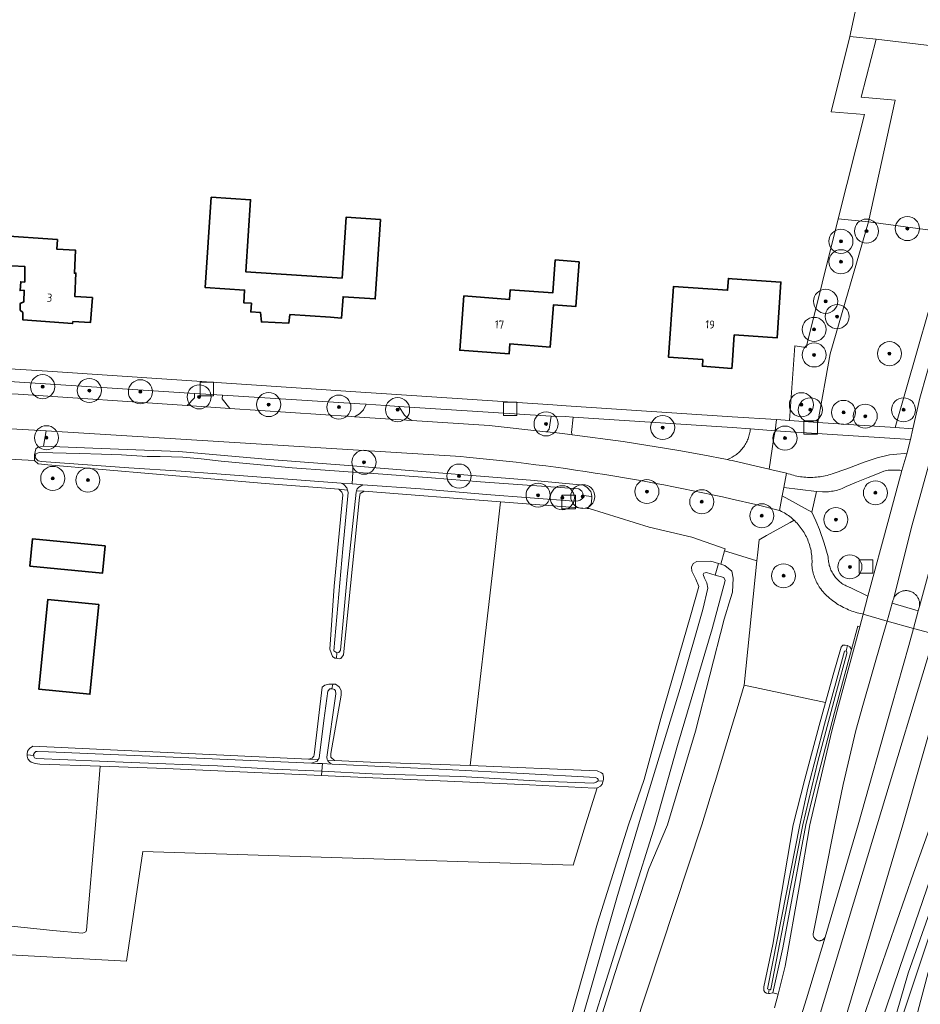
# Model space of a CAD drawing. Extents: x 154222 to 160093, y 456746 to 462495.
# Tile 28 of 254: x 157022 to 157172, y 460970 to 461134. Entities that reach past the tile are written whole.
import ezdxf
from ezdxf.enums import TextEntityAlignment as Align

# ---------------------------------------------------------------- set-up
doc = ezdxf.new("R2010")
doc.units = 0
doc.header["$LTSCALE"] = 0.75
doc.layers.get('0').update_dxf_attribs({"linetype": 'CONTINUOUS'})
for name, color, linetype, lineweight in [('B-XX-GR-BEPLANTING_CULTUUR_BOSPLANTSOEN-GV', 252, 'CONTINUOUS', 18), ('B-XX-GR-BEPLANTING_CULTUUR_HEESTERS-GV', 252, 'CONTINUOUS', 18), ('B-XX-GR-BOOM-S', 252, 'CONTINUOUS', 25), ('B-XX-GR-GRAS-GV', 252, 'CONTINUOUS', 13), ('B-XX-OG-BEBOUWING-GV', 6, 'CONTINUOUS', 35), ('B-XX-OG-BEBOUWING-T18', 1, 'CONTINUOUS', 18), ('B-XX-OG-TERREIN_CULTUURSCHEIDING-GV', 252, 'CONTINUOUS', 18), ('B-XX-OG-TERREIN_ERF-GV', 252, 'CONTINUOUS', 18), ('B-XX-OG-TERREIN_ONBEGROEID-GV', 252, 'CONTINUOUS', 18), ('B-XX-OG-WATER_SLOOT-GV', 252, 'CONTINUOUS', 18), ('B-XX-RI-GWA_RIOOLPUT-S', 252, 'CONTINUOUS', 25), ('B-XX-VH-VERHARDING_ASFALT-GV', 252, 'CONTINUOUS', 18), ('B-XX-VH-VERHARDING_BETONSTRAATSTEEN-GV', 252, 'CONTINUOUS', 18), ('B-XX-VH-VERHARDING_HALFVERHARDING-GV', 252, 'CONTINUOUS', 18), ('B-XX-VH-VERHARDING_STRAATBAKSTEEN-GV', 252, 'CONTINUOUS', 18), ('B-XX-VH-VERHARDING_TEGEL-GV', 252, 'CONTINUOUS', 18)]:
    doc.layers.add(name, color=color, linetype=linetype, lineweight=lineweight)
doc.styles.add('NLCS-ISO-M-T18', font='NLCS-ISO.ttf', dxfattribs={"height": 1.8})

# ---------------------------------------------------------------- blocks, each defined once
blk = doc.blocks.new('SRI-PUT_INSPECTIEPUT_RIOOLPUT-SO')
at = {"color": 0, "linetype": 'ByBlock', "lineweight": 18}
blk.add_lwpolyline([(-1.125, -1.125), (1.125, -1.125), (1.125, 1.125), (-1.125, 1.125)], close=True, dxfattribs=at)
blk = doc.blocks.new('SGR-BOOM_01-SO')
at = {"linetype": 'ByBlock', "lineweight": 18}
h = blk.add_hatch(color=0, dxfattribs=at)
h.dxf.hatch_style = 1
edge = h.paths.add_edge_path()
edge.add_arc((0, 0), 0.25, 0, 360)
at = {"color": 0, "linetype": 'ByBlock', "lineweight": 18}
for radius in [2, 0.25]:
    blk.add_circle((0, 0), radius, dxfattribs=at)

msp = doc.modelspace()

# ---------------------------------------------------------------- linework, layer by layer
at = {"layer": 'B-XX-GR-BEPLANTING_CULTUUR_BOSPLANTSOEN-GV'}
for points in [[(157164.372, 461130.551), (157160.004, 461131.018), (157156.909, 461118.469), (157162.459, 461118.043), (157158.095, 461100.681), (157163.122, 461100.195), (157167.532, 461120.403), (157161.876, 461120.925)], [(157163.122, 461100.195), (157158.095, 461100.681), (157152.732, 461079.344), (157150.883, 461079.603), (157149.977, 461067.193), (157154.686, 461066.876), (157156.764, 461078.248)]]:
    msp.add_lwpolyline(points, close=True, dxfattribs=at)
at = {"layer": 'B-XX-GR-BEPLANTING_CULTUUR_HEESTERS-GV'}
for points in [[(157154.49, 461055.41), (157149.052, 461056.08), (157148.935, 461055.477), (157148.775, 461054.647), (157153.69, 461051.98)], [(157140.441, 461045.148), (157139.189, 461045.538), (157138.556, 461043.304), (157139.256, 461043.077), (157140.375, 461042.132), (157140.639, 461040.962), (157140.536, 461038.637), (157140.205, 461037.631), (157139.138, 461034.169), (157134.368, 461015.574), (157129.729, 461000), (157126.587, 460992.699), (157120.946, 460975.271), (157115.716, 460958.51), (157111.942, 460946.028), (157111.287, 460943.631), (157117.295, 460945.181), (157135.427, 461000), (157137.384, 461006.512), (157137.621, 461007.213), (157140.441, 461016.565), (157141.427, 461019.836), (157142.443, 461023.207), (157144.552, 461043.867)]]:
    msp.add_lwpolyline(points, close=True, dxfattribs=at)
at = {"layer": 'B-XX-GR-GRAS-GV'}
msp.add_lwpolyline([(157113.098, 460966.032), (157118.08, 460983.632), (157123.231, 461000), (157125.842, 461007.529), (157128.596, 461017.674), (157133.594, 461034.912), (157134.916, 461039.621), (157134.429, 461040.847), (157133.736, 461042.146), (157133.697, 461042.797), (157133.955, 461043.412), (157134.586, 461043.749), (157136.929, 461043.831), (157138.176, 461043.427), (157138.556, 461043.304), (157139.189, 461045.538), (157139.285, 461045.875), (157133.773, 461047.807), (157126.663, 461049.442), (157116.71, 461052.543), (157116.349, 461052.571), (157111.384, 461052.954), (157101.975, 461053.679), (157100.939, 461044.729), (157096.945, 461009.863), (157118.023, 461008.97), (157118.718, 461008.649), (157118.941, 461008.482), (157119.064, 461007.934), (157119.075, 461007.59), (157119.01, 461007.238), (157118.992, 461007.144), (157118.845, 461006.734), (157118.605, 461006.417), (157118.094, 461006.136), (157118.012, 461006.126), (157116.1, 461000), (157114.013, 460993.313), (157042.556, 460995.566), (157039.828, 460977.315), (157000, 460979.489)], dxfattribs=at)
at = {"layer": 'B-XX-OG-BEBOUWING-GV'}
for points in [[(157053.868, 461104.322), (157052.862, 461089.296), (157059.427, 461088.856), (157059.287, 461086.763), (157060.567, 461086.665), (157060.458, 461085.229), (157062.093, 461085.12), (157062.224, 461083.565), (157066.765, 461083.351), (157066.961, 461084.794), (157073.698, 461084.343), (157075.564, 461084.218), (157075.801, 461087.76), (157081.139, 461087.403), (157082.022, 461100.593), (157076.315, 461100.975), (157075.637, 461090.848), (157059.633, 461091.919), (157060.433, 461103.883)], [(157018.632, 461097.961), (157018.31, 461093.007), (157018.547, 461092.994), (157022.948, 461092.761), (157022.907, 461091.986), (157022.899, 461090.184), (157022.249, 461090.237), (157022.142, 461088.786), (157022.792, 461088.833), (157022.784, 461086.931), (157022.132, 461086.633), (157022.127, 461085.532), (157022.576, 461085.13), (157022.57, 461083.929), (157030.87, 461083.291), (157030.921, 461083.641), (157033.828, 461083.458), (157034.147, 461087.611), (157031.24, 461087.794), (157031.407, 461091.698), (157031.157, 461091.649), (157031.325, 461095.502), (157028.225, 461095.666), (157028.332, 461097.268)], [(157115.027, 461093.586), (157111.06, 461093.887), (157110.642, 461088.39), (157103.596, 461088.927), (157103.474, 461087.324), (157095.877, 461087.902), (157095.189, 461078.869), (157103.383, 461078.245), (157103.51, 461079.906), (157110.222, 461079.395), (157110.755, 461086.394), (157114.459, 461086.112)], [(157140.441, 461090.757), (157139.821, 461090.801), (157139.683, 461088.841), (157130.736, 461089.474), (157129.904, 461077.706), (157135.579, 461077.304), (157135.502, 461076.206), (157140.404, 461075.859), (157140.441, 461076.377), (157140.797, 461081.414), (157147.908, 461080.911), (157148.564, 461090.183)], [(157036.269, 461046.362), (157024.219, 461047.542), (157023.773, 461042.992), (157035.823, 461041.812)], [(157035.221, 461036.59), (157026.744, 461037.435), (157025.259, 461022.53), (157033.736, 461021.685)]]:
    msp.add_lwpolyline(points, close=True, dxfattribs=at)
at = {"layer": 'B-XX-OG-TERREIN_CULTUURSCHEIDING-GV'}
for points in [[(157188.205, 461162.462), (157167.088, 461163.917), (157160.004, 461131.018), (157164.372, 461130.551), (157182.046, 461128.437), (157182.826, 461132.374), (157182.942, 461132.55), (157185.72, 461143.364), (157186.26, 461146.25), (157186.881, 461149.162), (157189.392, 461160.932), (157189.044, 461161.851)], [(157182.046, 461128.437), (157164.372, 461130.551), (157161.876, 461120.925), (157167.532, 461120.403), (157163.122, 461100.195), (157175.421, 461098.563), (157176.453, 461102.555), (157178.726, 461112.382), (157180.702, 461122.073), (157181.109, 461123.714), (157181.733, 461126.86)], [(157180.531, 461102.326), (157177.796, 461102.48), (157176.792, 461098.26), (157167.555, 461066.009), (157170.485, 461065.812), (157171.636, 461070.876), (157177.457, 461091.375)], [(157175.421, 461098.563), (157163.122, 461100.195), (157156.764, 461078.248), (157154.686, 461066.876), (157167.555, 461066.009), (157176.792, 461098.26)], [(157021.222, 461073.599), (157016.967, 461073.852), (157017.027, 461073.143), (157017.148, 461071.705), (157021.814, 461071.574), (157049.874, 461069.676), (157051.1, 461070.932), (157051.098, 461071.703)], [(157078.6, 461069.958), (157055.794, 461071.405), (157055.708, 461070.803), (157056.971, 461069.196), (157077.17, 461067.829), (157077.704, 461067.794), (157078.508, 461068.29), (157079.208, 461068.974), (157079.669, 461069.886)], [(157110.384, 461067.923), (157085.081, 461069.529), (157086.03, 461068.068), (157086.486, 461067.615), (157087.236, 461067.176), (157100.069, 461066.344), (157109.51, 461065.31), (157109.655, 461065.295), (157110.032, 461065.726)], [(157140.441, 461066.025), (157114.013, 461067.765), (157113.749, 461065.19), (157113.892, 461064.817), (157122.369, 461063.71), (157131.57, 461062.2), (157135.609, 461061.503), (157139.63, 461060.706), (157140.042, 461060.879), (157140.441, 461061.083), (157140.63, 461061.193), (157140.815, 461061.31), (157140.995, 461061.434), (157141.171, 461061.564), (157141.342, 461061.701), (157141.508, 461061.844), (157141.668, 461061.992), (157141.823, 461062.147), (157141.972, 461062.307), (157142.115, 461062.472), (157142.252, 461062.643), (157142.383, 461062.818), (157142.507, 461062.998), (157142.625, 461063.183), (157142.736, 461063.372), (157142.839, 461063.564), (157142.936, 461063.76), (157143.025, 461063.96), (157143.108, 461064.163), (157143.182, 461064.369), (157143.249, 461064.577), (157143.309, 461064.788), (157143.36, 461065), (157143.404, 461065.214), (157143.44, 461065.43), (157143.468, 461065.647), (157143.485, 461065.825)], [(157095.376, 461061.184), (157026.448, 461065.465), (157026.014, 461062.911), (157034.198, 461062.568), (157048.519, 461062.041), (157063.568, 461060.736), (157077.434, 461059.637), (157081.984, 461059.276), (157106.948, 461057.299), (157115.766, 461056.419), (157116.288, 461056.086), (157116.978, 461055.4), (157117.091, 461054.973), (157117.129, 461054.584), (157117.162, 461054.255), (157117.016, 461053.306), (157116.349, 461052.571), (157116.71, 461052.543), (157126.663, 461049.442), (157133.773, 461047.807), (157139.285, 461045.875), (157139.189, 461045.538), (157140.441, 461045.148), (157144.552, 461043.867), (157144.708, 461045.317), (157144.931, 461047.378), (157146.155, 461048.057), (157150.094, 461050.246), (157150.751, 461050.611), (157150.666, 461050.689), (157150.461, 461050.87), (157150.251, 461051.046), (157150.036, 461051.215), (157149.815, 461051.377), (157149.591, 461051.533), (157149.361, 461051.683), (157149.128, 461051.825), (157148.89, 461051.961), (157148.648, 461052.09), (157148.403, 461052.211), (157148.313, 461052.254), (157144.382, 461053.215), (157140.441, 461054.129), (157138.826, 461054.489), (157137.209, 461054.842), (157135.591, 461055.187), (157133.97, 461055.524), (157132.349, 461055.853), (157130.725, 461056.174), (157129.1, 461056.488), (157127.474, 461056.793), (157125.846, 461057.091), (157124.217, 461057.381), (157122.586, 461057.663), (157120.954, 461057.937), (157119.321, 461058.203), (157117.687, 461058.461), (157116.051, 461058.711), (157114.414, 461058.954), (157112.776, 461059.188), (157111.137, 461059.415), (157109.496, 461059.634), (157107.855, 461059.844), (157106.212, 461060.047), (157104.569, 461060.242), (157102.925, 461060.429), (157101.28, 461060.608), (157099.634, 461060.779), (157097.987, 461060.942), (157096.339, 461061.097)], [(157170.087, 461064.055), (157147.585, 461065.49), (157147.407, 461064.343), (157146.593, 461059.092), (157146.817, 461059.04), (157147.04, 461058.98), (157149.51, 461058.45), (157149.789, 461058.348), (157150.07, 461058.253), (157150.354, 461058.166), (157150.64, 461058.086), (157150.928, 461058.014), (157151.218, 461057.95), (157151.509, 461057.894), (157151.802, 461057.846), (157152.096, 461057.806), (157152.391, 461057.773), (157152.687, 461057.749), (157152.983, 461057.732), (157153.28, 461057.723), (157153.577, 461057.723), (157153.873, 461057.731), (157154.17, 461057.746), (157154.466, 461057.769), (157154.761, 461057.801), (157155.055, 461057.84), (157155.348, 461057.887), (157155.64, 461057.943), (157155.93, 461058.006), (157156.218, 461058.076), (157156.504, 461058.155), (157156.788, 461058.241), (157157.07, 461058.335), (157159.536, 461059.177), (157162.405, 461060.243), (157164.557, 461061.01), (157166.625, 461061.482), (157167.808, 461061.571), (157169.115, 461061.706), (157169.462, 461061.665)], [(157167.696, 461058.959), (157167.381, 461058.962), (157167.067, 461058.958), (157166.752, 461058.946), (157166.438, 461058.926), (157166.4, 461058.922), (157165.663, 461058.754), (157164.862, 461058.424), (157163.058, 461057.7), (157161.139, 461056.922), (157159.426, 461056.195), (157159.191, 461056.083), (157158.953, 461055.979), (157158.712, 461055.883), (157158.468, 461055.793), (157158.221, 461055.712), (157157.972, 461055.638), (157157.721, 461055.571), (157157.468, 461055.513), (157157.213, 461055.462), (157156.957, 461055.419), (157156.699, 461055.384), (157156.441, 461055.357), (157155.464, 461055.327), (157154.49, 461055.41), (157153.69, 461051.98), (157154.35, 461050.527), (157154.954, 461049.05), (157155.747, 461046.821), (157156.415, 461044.551), (157156.418, 461044.344), (157156.428, 461044.137), (157156.447, 461043.931), (157156.474, 461043.725), (157156.508, 461043.521), (157156.551, 461043.318), (157156.601, 461043.117), (157156.659, 461042.918), (157156.725, 461042.721), (157156.798, 461042.527), (157156.878, 461042.336), (157156.966, 461042.149), (157157.061, 461041.965), (157157.163, 461041.784), (157157.272, 461041.608), (157157.388, 461041.436), (157157.51, 461041.269), (157157.639, 461041.106), (157157.773, 461040.949), (157157.914, 461040.797), (157158.061, 461040.65), (157158.213, 461040.509), (157158.37, 461040.375), (157158.532, 461040.246), (157158.7, 461040.124), (157158.872, 461040.008), (157159.048, 461039.899), (157159.228, 461039.797), (157159.412, 461039.702), (157159.6, 461039.614), (157159.791, 461039.533), (157159.985, 461039.46), (157160.054, 461039.436), (157163.004, 461037.999), (157166.464, 461050.835), (157168.638, 461058.899), (157168.324, 461058.927), (157168.01, 461058.947)], [(157150.866, 461050.502), (157150.751, 461050.611), (157150.094, 461050.246), (157146.155, 461048.057), (157144.931, 461047.378), (157144.708, 461045.317), (157144.552, 461043.867), (157142.443, 461023.207), (157155.968, 461020.302), (157157.234, 461024.894), (157158.547, 461029.501), (157158.853, 461029.846), (157159.216, 461029.876), (157159.625, 461029.821), (157159.645, 461029.81), (157160.03, 461029.591), (157160.313, 461029.149), (157161.358, 461033.028), (157161.664, 461032.921), (157162.23, 461035.021), (157162.103, 461035.044), (157161.803, 461035.105), (157161.505, 461035.173), (157161.209, 461035.249), (157160.915, 461035.333), (157160.623, 461035.425), (157160.334, 461035.524), (157160.048, 461035.631), (157159.764, 461035.745), (157159.484, 461035.866), (157159.206, 461035.995), (157158.932, 461036.131), (157158.662, 461036.274), (157158.396, 461036.424), (157158.134, 461036.582), (157157.876, 461036.745), (157157.622, 461036.916), (157157.373, 461037.093), (157157.128, 461037.277), (157156.889, 461037.467), (157156.654, 461037.663), (157156.425, 461037.865), (157156.201, 461038.073), (157155.983, 461038.287), (157155.77, 461038.507), (157155.563, 461038.732), (157155.362, 461038.962), (157155.167, 461039.198), (157155.072, 461039.333), (157154.932, 461039.542), (157154.799, 461039.756), (157154.672, 461039.974), (157154.553, 461040.195), (157154.441, 461040.421), (157154.336, 461040.649), (157154.238, 461040.881), (157154.148, 461041.116), (157154.065, 461041.354), (157153.99, 461041.595), (157153.923, 461041.837), (157153.863, 461042.082), (157153.811, 461042.328), (157153.767, 461042.576), (157153.731, 461042.825), (157153.703, 461043.075), (157153.719, 461043.348), (157153.727, 461043.622), (157153.727, 461043.896), (157153.72, 461044.169), (157153.704, 461044.442), (157153.68, 461044.715), (157153.648, 461044.987), (157153.608, 461045.258), (157153.561, 461045.527), (157153.505, 461045.795), (157153.442, 461046.061), (157153.371, 461046.326), (157153.292, 461046.588), (157153.206, 461046.848), (157153.112, 461047.105), (157153.01, 461047.359), (157152.902, 461047.61), (157152.786, 461047.858), (157152.662, 461048.102), (157152.532, 461048.343), (157152.395, 461048.58), (157152.251, 461048.812), (157152.1, 461049.041), (157151.942, 461049.264), (157151.778, 461049.484), (157151.608, 461049.698), (157151.431, 461049.907), (157151.249, 461050.111), (157151.06, 461050.309)], [(157161.664, 461032.921), (157161.358, 461033.028), (157160.313, 461029.149), (157157.451, 461018.665), (157154.093, 461005.645), (157152.705, 461000), (157148.887, 460979.53), (157147.233, 460972.072), (157148.077, 460971.848), (157149.291, 460976.526), (157151.634, 460989.896), (157153.377, 461000), (157154.705, 461005.724), (157156.996, 461015.598), (157158.138, 461019.836)]]:
    msp.add_lwpolyline(points, close=True, dxfattribs=at)
for points in [[(157147.49, 460969.587), (157148.077, 460971.848), (157147.233, 460972.072), (157146.705, 460971.964), (157146.484, 460971.982), (157146.16, 460972.007), (157145.895, 460972.182), (157145.745, 460972.48), (157145.734, 460973.087), (157147.214, 460980.114), (157150.589, 461000), (157152.552, 461007.564), (157154.92, 461016.499), (157155.968, 461020.302), (157142.443, 461023.207), (157141.427, 461019.836), (157140.441, 461016.565), (157137.621, 461007.213), (157137.384, 461006.512), (157135.427, 461000), (157117.295, 460945.181)], [(157174.787, 461020.986), (157168.829, 461000), (157163.455, 460981.861), (157157.57, 460962.092), (157149.329, 460943.41), (157147.54, 460939.373), (157146.734, 460937.554), (157145.081, 460933.38), (157140.441, 460919.458), (157136.711, 460908.268), (157126.857, 460880.147), (157117.303, 460854.316)], [(157000, 460979.489), (157039.828, 460977.315), (157042.556, 460995.566), (157114.013, 460993.313), (157116.1, 461000), (157118.012, 461006.126), (157117.583, 461006.069), (157106.776, 461006.636), (157073.332, 461008.128), (157072.225, 461008.178), (157046.363, 461009.354), (157035.445, 461009.732), (157034.65, 461000), (157033.168, 460982.459), (157033.064, 460982.214), (157032.504, 460981.966), (157027.56, 460982.44), (157000, 460985.323)], [(157162.259, 460968.042), (157170.579, 460991.97), (157173.483, 461000)], [(157112.987, 460806.78), (157131.291, 460858.456), (157134.251, 460869.087), (157137.123, 460880.829), (157140.009, 460893.608), (157143.365, 460905.355), (157147.731, 460920.41), (157154.336, 460940.644), (157161.014, 460954.871), (157163.999, 460954.257), (157164.481, 460956.13), (157166.552, 460964.398), (157169.699, 460975.364), (157174.967, 460990.259)], [(157173.422, 460991.149), (157168.325, 460976.267), (157163.614, 460962.359)], [(157167.516, 460954.747), (157176.315, 460987.789)], [(157175.403, 460988.154), (157168.791, 460968.335)]]:
    msp.add_lwpolyline(points, dxfattribs=at)
at = {"layer": 'B-XX-OG-TERREIN_ERF-GV'}
for points in [[(156995.265, 461138.618), (156994.68, 461113.887), (156995.012, 461111.921), (156994.664, 461077.207), (157000, 461076.926), (157013.858, 461076.199), (157016.834, 461076.007), (157026.7, 461075.371), (157078.739, 461071.91), (157083.004, 461071.628), (157110.684, 461069.795), (157112.874, 461069.65), (157140.441, 461067.824), (157147.841, 461067.334), (157149.977, 461067.193), (157150.883, 461079.603), (157152.732, 461079.344), (157158.095, 461100.681), (157162.459, 461118.043), (157156.909, 461118.469), (157160.004, 461131.018), (157167.088, 461163.917)], [(157000, 460985.323), (157027.56, 460982.44), (157032.504, 460981.966), (157033.064, 460982.214), (157033.168, 460982.459), (157034.65, 461000), (157035.445, 461009.732), (157025.42, 461010.08), (157024.658, 461010.207), (157023.96, 461010.391), (157023.755, 461010.548), (157023.437, 461010.956), (157023.314, 461011.402), (157023.3, 461011.637), (157023.295, 461011.728), (157023.349, 461012.23), (157023.719, 461012.705), (157024.276, 461013.051), (157070.069, 461010.896), (157070.644, 461011.093), (157070.95, 461011.401), (157071.014, 461011.606), (157072.323, 461022.87), (157072.75, 461023.197), (157073.456, 461023.395), (157074.082, 461023.37), (157074.535, 461023.352), (157075.15, 461022.945), (157075.487, 461022.342), (157075.462, 461021.515), (157073.775, 461011.838), (157073.777, 461011.448), (157073.796, 461011.234), (157074.402, 461010.692), (157080.341, 461010.412), (157096.945, 461009.863), (157100.939, 461044.729), (157101.975, 461053.679), (157079.335, 461055.425), (157078.667, 461055.051), (157078.521, 461054.474), (157075.879, 461028.225), (157075.434, 461027.647), (157075.156, 461027.59), (157074.698, 461027.67), (157074.43, 461027.718), (157074.057, 461027.995), (157073.813, 461028.552), (157073.625, 461029.203), (157074.314, 461039.675), (157075.786, 461054.836), (157075.617, 461055.263), (157075.113, 461055.751), (157062.868, 461056.695), (157026.74, 461059.81), (157025.159, 461059.972), (157024.543, 461060.565), (157020.331, 461060.739)]]:
    msp.add_lwpolyline(points, dxfattribs=at)
for points in [[(157053.868, 461104.322), (157060.433, 461103.883), (157059.633, 461091.919), (157075.637, 461090.848), (157076.315, 461100.975), (157082.022, 461100.593), (157081.139, 461087.403), (157075.801, 461087.76), (157075.564, 461084.218), (157073.698, 461084.343), (157066.961, 461084.794), (157066.765, 461083.351), (157062.224, 461083.565), (157062.093, 461085.12), (157060.458, 461085.229), (157060.567, 461086.665), (157059.287, 461086.763), (157059.427, 461088.856), (157052.862, 461089.296)], [(157018.632, 461097.961), (157028.332, 461097.268), (157028.225, 461095.666), (157031.325, 461095.502), (157031.157, 461091.649), (157031.407, 461091.698), (157031.24, 461087.794), (157034.147, 461087.611), (157033.828, 461083.458), (157030.921, 461083.641), (157030.87, 461083.291), (157022.57, 461083.929), (157022.576, 461085.13), (157022.127, 461085.532), (157022.132, 461086.633), (157022.784, 461086.931), (157022.792, 461088.833), (157022.142, 461088.786), (157022.249, 461090.237), (157022.899, 461090.184), (157022.907, 461091.986), (157022.948, 461092.761), (157018.547, 461092.994), (157018.31, 461093.007)], [(157115.027, 461093.586), (157114.459, 461086.112), (157110.755, 461086.394), (157110.222, 461079.395), (157103.51, 461079.906), (157103.383, 461078.245), (157095.189, 461078.869), (157095.877, 461087.902), (157103.474, 461087.324), (157103.596, 461088.927), (157110.642, 461088.39), (157111.06, 461093.887)], [(157140.441, 461090.757), (157148.564, 461090.183), (157147.908, 461080.911), (157140.797, 461081.414), (157140.441, 461076.377), (157140.404, 461075.859), (157135.502, 461076.206), (157135.579, 461077.304), (157129.904, 461077.706), (157130.736, 461089.474), (157139.683, 461088.841), (157139.821, 461090.801)], [(157036.269, 461046.362), (157035.823, 461041.812), (157023.773, 461042.992), (157024.219, 461047.542)], [(157035.221, 461036.59), (157033.736, 461021.685), (157025.259, 461022.53), (157026.744, 461037.435)]]:
    msp.add_lwpolyline(points, close=True, dxfattribs=at)
at = {"layer": 'B-XX-OG-TERREIN_ONBEGROEID-GV'}
msp.add_lwpolyline([(157176.315, 460987.789), (157167.516, 460954.747), (157167.227, 460953.661), (157172.522, 460953.03)], dxfattribs=at)
at = {"layer": 'B-XX-OG-WATER_SLOOT-GV'}
for points in [[(157034.198, 461062.568), (157026.014, 461062.911), (157025.056, 461062.705), (157024.741, 461062.481), (157024.521, 461061.457), (157024.523, 461061.375), (157024.709, 461061.372), (157024.762, 461061.658), (157025.319, 461061.883), (157032.07, 461061.703), (157035.641, 461061.604), (157038.989, 461061.485), (157043.248, 461061.221), (157045.424, 461061.191), (157049.2, 461061.074), (157052.251, 461060.806), (157055.562, 461060.446), (157060.901, 461059.907), (157067.319, 461059.297), (157073.625, 461058.872), (157077.408, 461058.616), (157077.434, 461059.637), (157063.568, 461060.736), (157048.519, 461062.041)], [(157024.709, 461061.372), (157024.523, 461061.375), (157024.543, 461060.565), (157025.159, 461059.972), (157026.74, 461059.81), (157062.868, 461056.695), (157075.113, 461055.751), (157076.533, 461055.635), (157076.414, 461055.978), (157075.91, 461056.553), (157075.514, 461056.77), (157054.826, 461058.305), (157048.91, 461058.767), (157040.224, 461059.313), (157025.677, 461060.36), (157025.138, 461060.488), (157024.839, 461060.785), (157024.652, 461061.063)], [(157032.07, 461061.703), (157025.319, 461061.883), (157024.762, 461061.658), (157024.709, 461061.372), (157024.652, 461061.063), (157024.839, 461060.785), (157025.138, 461060.488), (157025.677, 461060.36), (157040.224, 461059.313), (157048.91, 461058.767), (157054.826, 461058.305), (157075.514, 461056.77), (157077.29, 461056.638), (157077.408, 461058.616), (157073.625, 461058.872), (157067.319, 461059.297), (157060.901, 461059.907), (157055.562, 461060.446), (157052.251, 461060.806), (157049.2, 461061.074), (157045.424, 461061.191), (157043.248, 461061.221), (157038.989, 461061.485), (157035.641, 461061.604)], [(157081.984, 461059.276), (157077.434, 461059.637), (157077.408, 461058.616), (157080.916, 461058.377), (157090.515, 461057.648), (157098.625, 461056.989), (157114.957, 461055.819), (157115.479, 461055.448), (157115.648, 461055.133), (157115.724, 461054.705), (157117.129, 461054.584), (157117.091, 461054.973), (157116.978, 461055.4), (157116.288, 461056.086), (157115.766, 461056.419), (157106.948, 461057.299)], [(157080.916, 461058.377), (157077.408, 461058.616), (157077.29, 461056.638), (157078.766, 461056.529), (157079.067, 461056.508), (157088.661, 461055.857), (157099.656, 461054.872), (157114.146, 461053.807), (157114.871, 461053.847), (157115.224, 461053.923), (157115.632, 461054.259), (157115.724, 461054.705), (157115.648, 461055.133), (157115.479, 461055.448), (157114.957, 461055.819), (157098.625, 461056.989), (157090.515, 461057.648)], [(157076.533, 461055.635), (157075.113, 461055.751), (157075.617, 461055.263), (157075.786, 461054.836), (157074.314, 461039.675), (157073.625, 461029.203), (157073.813, 461028.552), (157074.057, 461027.995), (157074.43, 461027.718), (157074.698, 461027.67), (157074.744, 461028.56), (157074.296, 461028.912), (157074.741, 461034.586), (157075.78, 461045.878), (157076.677, 461055.216)], [(157077.29, 461056.638), (157075.514, 461056.77), (157075.91, 461056.553), (157076.414, 461055.978), (157076.533, 461055.635), (157076.677, 461055.216), (157075.78, 461045.878), (157074.741, 461034.586), (157074.296, 461028.912), (157074.744, 461028.56), (157075.078, 461028.617), (157075.374, 461029.046), (157076.466, 461041.249), (157077.96, 461055.277), (157078.041, 461055.513), (157078.144, 461055.817), (157078.422, 461056.134), (157079.067, 461056.508), (157078.766, 461056.529)], [(157088.661, 461055.857), (157079.067, 461056.508), (157078.422, 461056.134), (157078.144, 461055.817), (157078.041, 461055.513), (157079.335, 461055.425), (157101.975, 461053.679), (157111.384, 461052.954), (157116.349, 461052.571), (157117.016, 461053.306), (157117.162, 461054.255), (157117.129, 461054.584), (157115.724, 461054.705), (157115.632, 461054.259), (157115.224, 461053.923), (157114.871, 461053.847), (157114.146, 461053.807), (157099.656, 461054.872)], [(157079.335, 461055.425), (157078.041, 461055.513), (157077.96, 461055.277), (157076.466, 461041.249), (157075.374, 461029.046), (157075.078, 461028.617), (157074.744, 461028.56), (157074.698, 461027.67), (157075.156, 461027.59), (157075.434, 461027.647), (157075.879, 461028.225), (157078.521, 461054.474), (157078.667, 461055.051)], [(157159.625, 461029.821), (157159.216, 461029.876), (157158.853, 461029.846), (157158.547, 461029.501), (157157.234, 461024.894), (157155.968, 461020.302), (157154.92, 461016.499), (157152.552, 461007.564), (157150.589, 461000), (157147.214, 460980.114), (157145.734, 460973.087), (157145.745, 460972.48), (157145.895, 460972.182), (157146.16, 460972.007), (157146.484, 460971.982), (157146.598, 460972.624), (157146.443, 460972.652), (157146.337, 460972.748), (157146.38, 460973.03), (157151.674, 461000), (157153.041, 461006.078), (157155.775, 461016.725), (157159.098, 461028.862), (157159.368, 461028.918), (157159.375, 461028.914), (157159.645, 461029.81)], [(157160.03, 461029.591), (157159.645, 461029.81), (157159.375, 461028.914), (157159.442, 461028.872), (157159.508, 461028.733), (157159.499, 461028.473), (157157.801, 461022.134), (157154.708, 461010.528), (157152.207, 461000), (157150.176, 460989.611), (157146.909, 460972.68), (157146.778, 460972.591), (157146.598, 460972.624), (157146.484, 460971.982), (157146.705, 460971.964), (157147.233, 460972.072), (157148.887, 460979.53), (157152.705, 461000), (157154.093, 461005.645), (157157.451, 461018.665), (157160.313, 461029.149)], [(157159.375, 461028.914), (157159.368, 461028.918), (157159.098, 461028.862), (157155.775, 461016.725), (157153.041, 461006.078), (157151.674, 461000), (157146.38, 460973.03), (157146.337, 460972.748), (157146.443, 460972.652), (157146.598, 460972.624), (157146.778, 460972.591), (157146.909, 460972.68), (157150.176, 460989.611), (157152.207, 461000), (157154.708, 461010.528), (157157.801, 461022.134), (157159.499, 461028.473), (157159.508, 461028.733), (157159.442, 461028.872)], [(157074.082, 461023.37), (157073.456, 461023.395), (157072.75, 461023.197), (157072.323, 461022.87), (157071.014, 461011.606), (157070.95, 461011.401), (157070.644, 461011.093), (157070.069, 461010.896), (157071.677, 461010.83), (157071.853, 461011.093), (157072.622, 461017.335), (157073.265, 461022.209), (157073.58, 461022.573), (157073.956, 461022.606)], [(157074.535, 461023.352), (157074.082, 461023.37), (157073.956, 461022.606), (157074.026, 461022.612), (157074.389, 461022.474), (157074.539, 461022.279), (157074.587, 461021.777), (157073.127, 461011.228), (157073.147, 461010.828), (157073.203, 461010.737), (157074.402, 461010.692), (157073.796, 461011.234), (157073.777, 461011.448), (157073.775, 461011.838), (157075.462, 461021.515), (157075.487, 461022.342), (157075.15, 461022.945)], [(157074.389, 461022.474), (157074.026, 461022.612), (157073.956, 461022.606), (157073.58, 461022.573), (157073.265, 461022.209), (157072.622, 461017.335), (157071.853, 461011.093), (157071.677, 461010.83), (157071.502, 461010.571), (157070.554, 461010.242), (157071.558, 461010.198), (157072.378, 461010.16), (157074.018, 461010.084), (157073.604, 461010.281), (157073.324, 461010.54), (157073.203, 461010.737), (157073.147, 461010.828), (157073.127, 461011.228), (157074.587, 461021.777), (157074.539, 461022.279)], [(157070.069, 461010.896), (157024.276, 461013.051), (157023.719, 461012.705), (157023.349, 461012.23), (157023.295, 461011.728), (157023.3, 461011.637), (157024.394, 461011.53), (157024.382, 461011.661), (157024.539, 461011.968), (157024.78, 461012.155), (157024.975, 461012.193), (157026.882, 461012.097), (157054.056, 461010.965), (157070.554, 461010.242), (157071.502, 461010.571), (157071.677, 461010.83)], [(157024.394, 461011.53), (157023.3, 461011.637), (157023.314, 461011.402), (157023.437, 461010.956), (157023.755, 461010.548), (157023.96, 461010.391), (157024.658, 461010.207), (157025.42, 461010.08), (157035.445, 461009.732), (157046.363, 461009.354), (157072.225, 461008.178), (157072.253, 461008.888), (157064.355, 461009.262), (157054.924, 461009.815), (157040.603, 461010.332), (157024.831, 461011.011), (157024.514, 461011.122), (157024.411, 461011.335)], [(157026.882, 461012.097), (157024.975, 461012.193), (157024.78, 461012.155), (157024.539, 461011.968), (157024.382, 461011.661), (157024.394, 461011.53), (157024.411, 461011.335), (157024.514, 461011.122), (157024.831, 461011.011), (157040.603, 461010.332), (157054.924, 461009.815), (157064.355, 461009.262), (157072.253, 461008.888), (157072.378, 461010.16), (157071.558, 461010.198), (157070.554, 461010.242), (157054.056, 461010.965)], [(157074.018, 461010.084), (157072.378, 461010.16), (157072.253, 461008.888), (157080.639, 461008.491), (157095.341, 461008.003), (157108.687, 461007.251), (157117.42, 461006.891), (157117.856, 461007.069), (157118.171, 461007.284), (157118.17, 461007.535), (157118.105, 461007.683), (157117.723, 461007.849), (157105.735, 461008.505), (157092.957, 461009.204)], [(157074.402, 461010.692), (157073.203, 461010.737), (157073.324, 461010.54), (157073.604, 461010.281), (157074.018, 461010.084), (157092.957, 461009.204), (157105.735, 461008.505), (157117.723, 461007.849), (157118.105, 461007.683), (157118.17, 461007.535), (157118.171, 461007.284), (157119.01, 461007.238), (157119.075, 461007.59), (157119.064, 461007.934), (157118.941, 461008.482), (157118.718, 461008.649), (157118.023, 461008.97), (157096.945, 461009.863), (157080.341, 461010.412)], [(157080.639, 461008.491), (157072.253, 461008.888), (157072.225, 461008.178), (157073.332, 461008.128), (157106.776, 461006.636), (157117.583, 461006.069), (157118.012, 461006.126), (157118.094, 461006.136), (157118.605, 461006.417), (157118.845, 461006.734), (157118.992, 461007.144), (157119.01, 461007.238), (157118.171, 461007.284), (157117.856, 461007.069), (157117.42, 461006.891), (157108.687, 461007.251), (157095.341, 461008.003)]]:
    msp.add_lwpolyline(points, close=True, dxfattribs=at)
for points in [[(157111.614, 460953.994), (157121.3, 460987.854), (157124.887, 461000), (157131.98, 461023.227), (157135.581, 461035.756), (157136.387, 461039.31), (157136.253, 461040.184), (157135.86, 461040.964), (157135.635, 461041.595), (157135.764, 461041.837), (157136.173, 461041.913), (157137.628, 461041.511), (157138.176, 461043.427), (157136.929, 461043.831), (157134.586, 461043.749), (157133.955, 461043.412), (157133.697, 461042.797), (157133.736, 461042.146), (157134.429, 461040.847), (157134.916, 461039.621), (157133.594, 461034.912), (157128.596, 461017.674), (157125.842, 461007.529), (157123.231, 461000), (157118.08, 460983.632), (157113.098, 460966.032)], [(157115.716, 460958.51), (157120.946, 460975.271), (157126.587, 460992.699), (157129.729, 461000), (157134.368, 461015.574), (157139.138, 461034.169), (157140.205, 461037.631), (157140.536, 461038.637), (157140.639, 461040.962), (157140.375, 461042.132), (157139.256, 461043.077), (157138.556, 461043.304), (157138.176, 461043.427), (157137.628, 461041.511), (157139.095, 461041.105), (157139.302, 461040.604), (157137.117, 461032.562), (157131.383, 461013.202), (157127.667, 461000), (157123.707, 460987.482), (157113.06, 460953.593)], [(157113.06, 460953.593), (157123.707, 460987.482), (157127.667, 461000), (157131.383, 461013.202), (157137.117, 461032.562), (157139.302, 461040.604), (157139.095, 461041.105), (157137.628, 461041.511), (157136.173, 461041.913), (157135.764, 461041.837), (157135.635, 461041.595), (157135.86, 461040.964), (157136.253, 461040.184), (157136.387, 461039.31), (157135.581, 461035.756), (157131.98, 461023.227), (157124.887, 461000), (157121.3, 460987.854), (157111.614, 460953.994)]]:
    msp.add_lwpolyline(points, dxfattribs=at)
at = {"layer": 'B-XX-VH-VERHARDING_ASFALT-GV'}
for points in [[(157177.457, 461091.375), (157171.636, 461070.876), (157170.485, 461065.812), (157170.087, 461064.055), (157169.462, 461061.665), (157168.638, 461058.899), (157166.464, 461050.835), (157163.004, 461037.999), (157162.23, 461035.021), (157166.196, 461033.819), (157167.019, 461036.813), (157167.126, 461037.124), (157167.127, 461037.13), (157167.16, 461037.261), (157167.2, 461037.389), (157167.247, 461037.515), (157170.348, 461049.873), (157187.652, 461112.286)], [(157187.652, 461112.286), (157170.348, 461049.873), (157167.247, 461037.515), (157167.302, 461037.638), (157167.365, 461037.757), (157167.434, 461037.873), (157167.51, 461037.984), (157167.592, 461038.09), (157167.681, 461038.191), (157167.775, 461038.287), (157167.875, 461038.377), (157167.98, 461038.461), (157168.09, 461038.539), (157168.205, 461038.61), (157168.323, 461038.674), (157168.445, 461038.73), (157168.57, 461038.78), (157168.698, 461038.822), (157168.828, 461038.856), (157168.96, 461038.883), (157169.093, 461038.901), (157169.227, 461038.912), (157169.362, 461038.914), (157169.496, 461038.909), (157169.63, 461038.896), (157169.763, 461038.874), (157169.894, 461038.845), (157170.024, 461038.808), (157170.151, 461038.764), (157170.275, 461038.712), (157170.396, 461038.653), (157170.513, 461038.586), (157170.626, 461038.513), (157170.734, 461038.434), (157170.837, 461038.348), (157170.935, 461038.256), (157171.028, 461038.158), (157171.115, 461038.055), (157171.195, 461037.947), (157171.269, 461037.834), (157171.335, 461037.718), (157171.395, 461037.597), (157171.448, 461037.473), (157171.493, 461037.346), (157171.53, 461037.217), (157171.56, 461037.086), (157171.582, 461036.953), (157171.596, 461036.819), (157171.602, 461036.685), (157171.6, 461036.551), (157171.59, 461036.416), (157171.572, 461036.283), (157177.153, 461056.813)], [(157177.153, 461056.813), (157171.572, 461036.283), (157171.362, 461035.575), (157170.567, 461032.621), (157174.119, 461031.701)], [(157149.62, 460960.848), (157152.782, 460971.068), (157155.893, 460981.304), (157155.866, 460981.253), (157155.818, 460981.176), (157155.764, 460981.103), (157155.703, 460981.035), (157155.636, 460980.973), (157155.565, 460980.917), (157155.488, 460980.867), (157155.408, 460980.824), (157155.324, 460980.789), (157155.237, 460980.761), (157155.148, 460980.74), (157155.058, 460980.728), (157154.967, 460980.723), (157154.876, 460980.727), (157154.786, 460980.738), (157154.697, 460980.757), (157154.61, 460980.784), (157154.525, 460980.819), (157154.444, 460980.861), (157154.367, 460980.91), (157154.295, 460980.965), (157154.228, 460981.026), (157154.166, 460981.093), (157154.111, 460981.166), (157154.062, 460981.243), (157154.02, 460981.323), (157153.985, 460981.408), (157153.958, 460981.495), (157153.938, 460981.584), (157153.926, 460981.674), (157153.923, 460981.765), (157153.927, 460981.856), (157157.544, 461000), (157158.91, 461006.715), (157160.983, 461015.688), (157162.152, 461019.836), (157165.4, 461031.011), (157166.196, 461033.819), (157162.23, 461035.021), (157161.664, 461032.921), (157158.138, 461019.836), (157156.996, 461015.598), (157154.705, 461005.724), (157153.377, 461000), (157151.634, 460989.896), (157149.291, 460976.526), (157148.077, 460971.848), (157147.49, 460969.587)], [(157173.483, 461000), (157170.579, 460991.97), (157162.259, 460968.042), (157158.865, 460958.135), (157158.75, 460957.89), (157158.311, 460956.97), (157157.865, 460956.053), (157153.7, 460947.504), (157149.878, 460938.797), (157152.962, 460938.036), (157153.281, 460938.784), (157153.603, 460939.531), (157156.899, 460946.826), (157160.001, 460953.7), (157163.614, 460962.359), (157168.325, 460976.267), (157173.422, 460991.149)]]:
    msp.add_lwpolyline(points, dxfattribs=at)
for points in [[(157169.462, 461061.665), (157169.115, 461061.706), (157167.808, 461061.571), (157166.625, 461061.482), (157164.557, 461061.01), (157162.405, 461060.243), (157159.536, 461059.177), (157157.07, 461058.335), (157156.788, 461058.241), (157156.504, 461058.155), (157156.218, 461058.076), (157155.93, 461058.006), (157155.64, 461057.943), (157155.348, 461057.887), (157155.055, 461057.84), (157154.761, 461057.801), (157154.466, 461057.769), (157154.17, 461057.746), (157153.873, 461057.731), (157153.577, 461057.723), (157153.28, 461057.723), (157152.983, 461057.732), (157152.687, 461057.749), (157152.391, 461057.773), (157152.096, 461057.806), (157151.802, 461057.846), (157151.509, 461057.894), (157151.218, 461057.95), (157150.928, 461058.014), (157150.64, 461058.086), (157150.354, 461058.166), (157150.07, 461058.253), (157149.789, 461058.348), (157149.51, 461058.45), (157149.052, 461056.08), (157154.49, 461055.41), (157155.464, 461055.327), (157156.441, 461055.357), (157156.699, 461055.384), (157156.957, 461055.419), (157157.213, 461055.462), (157157.468, 461055.513), (157157.721, 461055.571), (157157.972, 461055.638), (157158.221, 461055.712), (157158.468, 461055.793), (157158.712, 461055.883), (157158.953, 461055.979), (157159.191, 461056.083), (157159.426, 461056.195), (157161.139, 461056.922), (157163.058, 461057.7), (157164.862, 461058.424), (157165.663, 461058.754), (157166.4, 461058.922), (157166.438, 461058.926), (157166.752, 461058.946), (157167.067, 461058.958), (157167.381, 461058.962), (157167.696, 461058.959), (157168.01, 461058.947), (157168.324, 461058.927), (157168.638, 461058.899)], [(157153.69, 461051.98), (157148.775, 461054.647), (157148.313, 461052.254), (157148.403, 461052.211), (157148.648, 461052.09), (157148.89, 461051.961), (157149.128, 461051.825), (157149.361, 461051.683), (157149.591, 461051.533), (157149.815, 461051.377), (157150.036, 461051.215), (157150.251, 461051.046), (157150.461, 461050.87), (157150.666, 461050.689), (157150.751, 461050.611), (157150.866, 461050.502), (157151.06, 461050.309), (157151.249, 461050.111), (157151.431, 461049.907), (157151.608, 461049.698), (157151.778, 461049.484), (157151.942, 461049.264), (157152.1, 461049.041), (157152.251, 461048.812), (157152.395, 461048.58), (157152.532, 461048.343), (157152.662, 461048.102), (157152.786, 461047.858), (157152.902, 461047.61), (157153.01, 461047.359), (157153.112, 461047.105), (157153.206, 461046.848), (157153.292, 461046.588), (157153.371, 461046.326), (157153.442, 461046.061), (157153.505, 461045.795), (157153.561, 461045.527), (157153.608, 461045.258), (157153.648, 461044.987), (157153.68, 461044.715), (157153.704, 461044.442), (157153.72, 461044.169), (157153.727, 461043.896), (157153.727, 461043.622), (157153.719, 461043.348), (157153.703, 461043.075), (157153.731, 461042.825), (157153.767, 461042.576), (157153.811, 461042.328), (157153.863, 461042.082), (157153.923, 461041.837), (157153.99, 461041.595), (157154.065, 461041.354), (157154.148, 461041.116), (157154.238, 461040.881), (157154.336, 461040.649), (157154.441, 461040.421), (157154.553, 461040.195), (157154.672, 461039.974), (157154.799, 461039.756), (157154.932, 461039.542), (157155.072, 461039.333), (157155.167, 461039.198), (157155.362, 461038.962), (157155.563, 461038.732), (157155.77, 461038.507), (157155.983, 461038.287), (157156.201, 461038.073), (157156.425, 461037.865), (157156.654, 461037.663), (157156.889, 461037.467), (157157.128, 461037.277), (157157.373, 461037.093), (157157.622, 461036.916), (157157.876, 461036.745), (157158.134, 461036.582), (157158.396, 461036.424), (157158.662, 461036.274), (157158.932, 461036.131), (157159.206, 461035.995), (157159.484, 461035.866), (157159.764, 461035.745), (157160.048, 461035.631), (157160.334, 461035.524), (157160.623, 461035.425), (157160.915, 461035.333), (157161.209, 461035.249), (157161.505, 461035.173), (157161.803, 461035.105), (157162.103, 461035.044), (157162.23, 461035.021), (157163.004, 461037.999), (157160.054, 461039.436), (157159.985, 461039.46), (157159.791, 461039.533), (157159.6, 461039.614), (157159.412, 461039.702), (157159.228, 461039.797), (157159.048, 461039.899), (157158.872, 461040.008), (157158.7, 461040.124), (157158.532, 461040.246), (157158.37, 461040.375), (157158.213, 461040.509), (157158.061, 461040.65), (157157.914, 461040.797), (157157.773, 461040.949), (157157.639, 461041.106), (157157.51, 461041.269), (157157.388, 461041.436), (157157.272, 461041.608), (157157.163, 461041.784), (157157.061, 461041.965), (157156.966, 461042.149), (157156.878, 461042.336), (157156.798, 461042.527), (157156.725, 461042.721), (157156.659, 461042.918), (157156.601, 461043.117), (157156.551, 461043.318), (157156.508, 461043.521), (157156.474, 461043.725), (157156.447, 461043.931), (157156.428, 461044.137), (157156.418, 461044.344), (157156.415, 461044.551), (157155.747, 461046.821), (157154.954, 461049.05), (157154.35, 461050.527)], [(157171.362, 461035.575), (157167.019, 461036.813), (157166.196, 461033.819), (157170.567, 461032.621)], [(157174.119, 461031.701), (157170.567, 461032.621), (157169.79, 461029.781), (157167.009, 461019.836), (157161.395, 461000), (157155.893, 460981.304), (157152.782, 460971.068), (157149.62, 460960.848), (157146.407, 460950.643), (157143.144, 460940.455), (157146.324, 460939.672), (157164.553, 461000), (157164.558, 461000.017)], [(157178.859, 461030.374), (157174.119, 461031.701), (157164.558, 461000.017), (157164.553, 461000), (157146.324, 460939.672), (157147.54, 460939.373), (157149.329, 460943.41), (157157.57, 460962.092), (157163.455, 460981.861), (157168.829, 461000), (157174.787, 461020.986), (157175.888, 461024.772), (157176.558, 461026.691), (157177.327, 461028.5), (157178.398, 461030.175), (157178.429, 461030.217), (157178.47, 461030.261), (157178.516, 461030.299), (157178.568, 461030.33), (157178.623, 461030.355), (157178.68, 461030.371), (157178.74, 461030.38), (157178.8, 461030.381)]]:
    msp.add_lwpolyline(points, close=True, dxfattribs=at)
at = {"layer": 'B-XX-VH-VERHARDING_BETONSTRAATSTEEN-GV'}
for points in [[(157055.794, 461071.405), (157051.098, 461071.703), (157051.1, 461070.932), (157049.874, 461069.676), (157056.971, 461069.196), (157055.708, 461070.803)], [(157082.851, 461069.671), (157079.669, 461069.886), (157079.208, 461068.974), (157078.508, 461068.29), (157077.704, 461067.794), (157083.691, 461067.406), (157087.236, 461067.176), (157086.486, 461067.615), (157086.03, 461068.068), (157085.081, 461069.529)], [(157112.763, 461067.847), (157110.384, 461067.923), (157110.032, 461065.726), (157109.655, 461065.295), (157111.317, 461065.118), (157113.123, 461064.918), (157113.892, 461064.817), (157113.749, 461065.19), (157114.013, 461067.765)], [(157026.448, 461065.465), (157019.675, 461065.886), (157020.405, 461063.226), (157020.669, 461062.577), (157020.672, 461061.702), (157020.672, 461061.629), (157020.331, 461060.739), (157024.543, 461060.565), (157024.523, 461061.375), (157024.521, 461061.457), (157024.741, 461062.481), (157025.056, 461062.705), (157026.014, 461062.911)], [(157147.585, 461065.49), (157143.485, 461065.825), (157143.468, 461065.647), (157143.44, 461065.43), (157143.404, 461065.214), (157143.36, 461065), (157143.309, 461064.788), (157143.249, 461064.577), (157143.182, 461064.369), (157143.108, 461064.163), (157143.025, 461063.96), (157142.936, 461063.76), (157142.839, 461063.564), (157142.736, 461063.372), (157142.625, 461063.183), (157142.507, 461062.998), (157142.383, 461062.818), (157142.252, 461062.643), (157142.115, 461062.472), (157141.972, 461062.307), (157141.823, 461062.147), (157141.668, 461061.992), (157141.508, 461061.844), (157141.342, 461061.701), (157141.171, 461061.564), (157140.995, 461061.434), (157140.815, 461061.31), (157140.63, 461061.193), (157140.441, 461061.083), (157140.042, 461060.879), (157139.63, 461060.706), (157140.035, 461060.62), (157140.441, 461060.533), (157143.523, 461059.84), (157146.593, 461059.092), (157147.407, 461064.343)], [(157170.567, 461032.621), (157166.196, 461033.819), (157165.4, 461031.011), (157162.152, 461019.836), (157160.983, 461015.688), (157158.91, 461006.715), (157157.544, 461000), (157153.927, 460981.856), (157153.923, 460981.765), (157153.926, 460981.674), (157153.938, 460981.584), (157153.958, 460981.495), (157153.985, 460981.408), (157154.02, 460981.323), (157154.062, 460981.243), (157154.111, 460981.166), (157154.166, 460981.093), (157154.228, 460981.026), (157154.295, 460980.965), (157154.367, 460980.91), (157154.444, 460980.861), (157154.525, 460980.819), (157154.61, 460980.784), (157154.697, 460980.757), (157154.786, 460980.738), (157154.876, 460980.727), (157154.967, 460980.723), (157155.058, 460980.728), (157155.148, 460980.74), (157155.237, 460980.761), (157155.324, 460980.789), (157155.408, 460980.824), (157155.488, 460980.867), (157155.565, 460980.917), (157155.636, 460980.973), (157155.703, 460981.035), (157155.764, 460981.103), (157155.818, 460981.176), (157155.866, 460981.253), (157155.893, 460981.304), (157161.395, 461000), (157167.009, 461019.836), (157169.79, 461029.781)]]:
    msp.add_lwpolyline(points, close=True, dxfattribs=at)
at = {"layer": 'B-XX-VH-VERHARDING_HALFVERHARDING-GV'}
for points in [[(157174.967, 460990.259), (157169.699, 460975.364), (157166.552, 460964.398)], [(157168.791, 460968.335), (157175.403, 460988.154)]]:
    msp.add_lwpolyline(points, dxfattribs=at)
at = {"layer": 'B-XX-VH-VERHARDING_STRAATBAKSTEEN-GV'}
msp.add_lwpolyline([(157019.675, 461065.886), (157026.448, 461065.465), (157095.376, 461061.184), (157096.339, 461061.097), (157097.987, 461060.942), (157099.634, 461060.779), (157101.28, 461060.608), (157102.925, 461060.429), (157104.569, 461060.242), (157106.212, 461060.047), (157107.855, 461059.844), (157109.496, 461059.634), (157111.137, 461059.415), (157112.776, 461059.188), (157114.414, 461058.954), (157116.051, 461058.711), (157117.687, 461058.461), (157119.321, 461058.203), (157120.954, 461057.937), (157122.586, 461057.663), (157124.217, 461057.381), (157125.846, 461057.091), (157127.474, 461056.793), (157129.1, 461056.488), (157130.725, 461056.174), (157132.349, 461055.853), (157133.97, 461055.524), (157135.591, 461055.187), (157137.209, 461054.842), (157138.826, 461054.489), (157140.441, 461054.129), (157144.382, 461053.215), (157148.313, 461052.254), (157148.775, 461054.647), (157148.935, 461055.477), (157149.052, 461056.08), (157149.51, 461058.45), (157147.04, 461058.98), (157146.817, 461059.04), (157146.593, 461059.092), (157143.523, 461059.84), (157140.441, 461060.533), (157140.035, 461060.62), (157139.63, 461060.706), (157135.609, 461061.503), (157131.57, 461062.2), (157122.369, 461063.71), (157113.892, 461064.817), (157113.123, 461064.918), (157111.317, 461065.118), (157109.655, 461065.295), (157109.51, 461065.31), (157100.069, 461066.344), (157087.236, 461067.176), (157083.691, 461067.406), (157077.704, 461067.794), (157077.17, 461067.829), (157056.971, 461069.196), (157049.874, 461069.676), (157021.814, 461071.574)], dxfattribs=at)
at = {"layer": 'B-XX-VH-VERHARDING_TEGEL-GV'}
msp.add_lwpolyline([(157021.222, 461073.599), (157051.098, 461071.703), (157055.794, 461071.405), (157078.6, 461069.958), (157079.669, 461069.886), (157082.851, 461069.671), (157085.081, 461069.529), (157110.384, 461067.923), (157112.763, 461067.847), (157114.013, 461067.765), (157140.441, 461066.025), (157143.485, 461065.825), (157147.585, 461065.49), (157147.841, 461067.334), (157140.441, 461067.824), (157112.874, 461069.65), (157110.684, 461069.795), (157083.004, 461071.628), (157078.739, 461071.91), (157026.7, 461075.371), (157016.834, 461076.007)], dxfattribs=at)
for points in [[(157149.977, 461067.193), (157147.841, 461067.334), (157147.585, 461065.49), (157170.087, 461064.055), (157170.485, 461065.812), (157167.555, 461066.009), (157154.686, 461066.876)], [(157169.496, 461038.909), (157169.362, 461038.914), (157169.227, 461038.912), (157169.093, 461038.901), (157168.96, 461038.883), (157168.828, 461038.856), (157168.698, 461038.822), (157168.57, 461038.78), (157168.445, 461038.73), (157168.323, 461038.674), (157168.205, 461038.61), (157168.09, 461038.539), (157167.98, 461038.461), (157167.875, 461038.377), (157167.775, 461038.287), (157167.681, 461038.191), (157167.592, 461038.09), (157167.51, 461037.984), (157167.434, 461037.873), (157167.365, 461037.757), (157167.302, 461037.638), (157167.247, 461037.515), (157167.2, 461037.389), (157167.16, 461037.261), (157167.127, 461037.13), (157167.126, 461037.124), (157167.019, 461036.813), (157171.362, 461035.575), (157171.572, 461036.283), (157171.59, 461036.416), (157171.6, 461036.551), (157171.602, 461036.685), (157171.596, 461036.819), (157171.582, 461036.953), (157171.56, 461037.086), (157171.53, 461037.217), (157171.493, 461037.346), (157171.448, 461037.473), (157171.395, 461037.597), (157171.335, 461037.718), (157171.269, 461037.834), (157171.195, 461037.947), (157171.115, 461038.055), (157171.028, 461038.158), (157170.935, 461038.256), (157170.837, 461038.348), (157170.734, 461038.434), (157170.626, 461038.513), (157170.513, 461038.586), (157170.396, 461038.653), (157170.275, 461038.712), (157170.151, 461038.764), (157170.024, 461038.808), (157169.894, 461038.845), (157169.763, 461038.874), (157169.63, 461038.896)]]:
    msp.add_lwpolyline(points, close=True, dxfattribs=at)

# ---------------------------------------------------------------- block references
at = {"layer": 'B-XX-GR-BOOM-S'}
for p in [(157162.779, 461098.668), (157169.568, 461099.092), (157158.535, 461096.97), (157158.535, 461093.576), (157155.989, 461086.998), (157157.899, 461084.452), (157154.08, 461082.33), (157166.598, 461078.299), (157154.08, 461078.087), (157025.884, 461072.811), (157033.644, 461072.175), (157042.131, 461071.963), (157051.891, 461071.114), (157063.439, 461069.841), (157075.108, 461069.416), (157084.868, 461068.992), (157151.958, 461069.812), (157153.443, 461068.964), (157158.96, 461068.539), (157168.932, 461068.964), (157162.567, 461067.903), (157109.532, 461066.627), (157128.909, 461066.022), (157026.521, 461064.324), (157149.235, 461064.265), (157079.276, 461060.254), (157027.562, 461057.572), (157033.4, 461057.281), (157095.071, 461057.954), (157126.285, 461055.385), (157108.207, 461054.777), (157112.238, 461054.352), (157115.633, 461054.565), (157164.264, 461055.173), (157135.409, 461053.687), (157145.381, 461051.354), (157157.687, 461050.717), (157160.02, 461042.867), (157148.988, 461041.381)]:
    msp.add_blockref('SGR-BOOM_01-SO', p, dxfattribs=at)
at = {"layer": 'B-XX-RI-GWA_RIOOLPUT-S'}
for p in [(157053.157, 461072.423), (157103.569, 461069.134), (157153.499, 461066.024), (157113.277, 461053.644), (157162.681, 461042.915)]:
    msp.add_blockref('SRI-PUT_INSPECTIEPUT_RIOOLPUT-SO', p, dxfattribs=at)

# ---------------------------------------------------------------- texts
at = {"layer": 'B-XX-OG-BEBOUWING-T18', "style": 'NLCS-ISO-M-T18'}
for s, rotation, p in [('3', 355.6, (157027.034, 461087.598)), ('17', 356.3, (157101.787, 461083.15)), ('19', 356.3, (157136.787, 461083.15))]:
    msp.add_text(s, height=1.35, rotation=rotation, dxfattribs=at).set_placement(p, align=Align.MIDDLE_CENTER)

doc.saveas('drawing.dxf')
